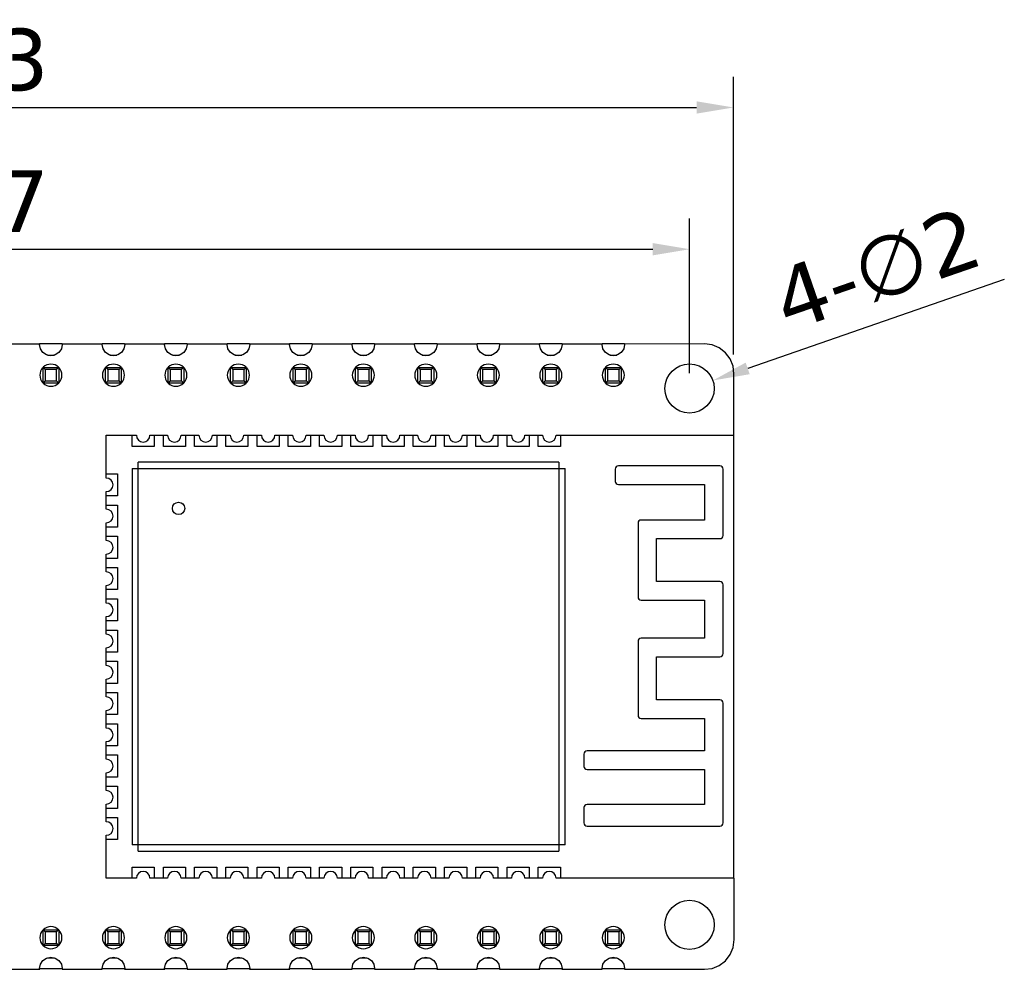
# Model space of a CAD drawing. Header units: millimetres. Extents: x 573 to 698, y 194 to 280.
# Tile 33 of 33: x 657 to 698, y 242 to 280. Entities that reach past the tile are written whole.
import ezdxf

# ---------------------------------------------------------------- set-up
doc = ezdxf.new("R2010")
doc.units = ezdxf.units.MM
doc.header["$LTSCALE"] = 30.734
doc.header["$PDMODE"] = 3
doc.header["$PDSIZE"] = 0.3125
doc.layers.get('0').update_dxf_attribs({"linetype": 'CONTINUOUS'})
doc.layers.get('Defpoints').update_dxf_attribs({"linetype": 'CONTINUOUS'})
doc.layers.add('dim', color=6, linetype='CONTINUOUS', lineweight=9)
doc.styles.add('Verdana', font='verdana.ttf', dxfattribs={"height": 2.5})
doc.dimstyles.new('aaaaaaaa 3.0', dxfattribs={"dimtxt": 2.5, "dimasz": 1.5, "dimexe": 1.25, "dimexo": 0.625, "dimtad": 1, "dimdec": 1, "dimzin": 9, "dimdsep": 46, "dimtxsty": 'Verdana', "dimcen": 0, "dimazin": 0, "dimtfac": 1, "dimtofl": 0, "dimtmove": 0, "dimatfit": 3, "dimfxl": 1, "dimlwd": 25, "dimlwe": 25, "dimarcsym": 0})

# ---------------------------------------------------------------- blocks, each defined once
blk = doc.blocks.new('*D36')
at = {"layer": 'Defpoints', "color": 0}
for p in [(686.496, 276.679), (623.211, 265.856), (686.496, 266.012)]:
    blk.add_point(p, dxfattribs=at)
at = {"layer": 'dim', "color": 0, "lineweight": 25}
for p, q in [((623.211, 266.481), (623.211, 277.929)), ((686.496, 266.637), (686.496, 277.929)), ((624.711, 276.679), (684.996, 276.679))]:
    blk.add_line(p, q, dxfattribs=at)
at = {"layer": 'dim', "color": 0}
for points in [[(624.711, 276.929), (624.711, 276.429), (623.211, 276.679)], [(684.996, 276.429), (684.996, 276.929), (686.496, 276.679)]]:
    blk.add_solid(points, dxfattribs=at)
at = {"layer": 'dim', "color": 0, "insert": (654.853, 278.606), "char_height": 2.5, "attachment_point": 5, "style": 'Verdana'}
blk.add_mtext('63.3', dxfattribs=at)
blk = doc.blocks.new('*D40')
at = {"layer": 'Defpoints', "color": 0}
for p in [(685.656, 265.583), (683.766, 264.929)]:
    blk.add_point(p, dxfattribs=at)
at = {"layer": 'dim', "color": 0, "lineweight": 25}
blk.add_line((697.504, 269.683), (687.074, 266.073), dxfattribs=at)
at = {"layer": 'dim', "color": 0}
blk.add_solid([(686.992, 266.31), (687.156, 265.837), (685.656, 265.583)], dxfattribs=at)
at = {"layer": 'dim', "color": 0, "insert": (692.311, 270.108), "char_height": 2.5, "attachment_point": 5, "rotation": 19.0884, "style": 'Verdana'}
blk.add_mtext('4-∅2', dxfattribs=at)
blk = doc.blocks.new('*D41')
at = {"layer": 'Defpoints', "color": 0}
for p in [(684.711, 270.917), (625.021, 265.256), (684.711, 265.256)]:
    blk.add_point(p, dxfattribs=at)
at = {"layer": 'dim', "color": 0, "lineweight": 25}
for p, q in [((625.021, 265.881), (625.021, 272.167)), ((684.711, 265.881), (684.711, 272.167)), ((626.521, 270.917), (683.211, 270.917))]:
    blk.add_line(p, q, dxfattribs=at)
at = {"layer": 'dim', "color": 0}
for points in [[(626.521, 271.167), (626.521, 270.667), (625.021, 270.917)], [(683.211, 270.667), (683.211, 271.167), (684.711, 270.917)]]:
    blk.add_solid(points, dxfattribs=at)
at = {"layer": 'dim', "color": 0, "insert": (654.866, 272.843), "char_height": 2.5, "attachment_point": 5, "style": 'Verdana'}
blk.add_mtext('59.7', dxfattribs=at)

msp = doc.modelspace()

# ---------------------------------------------------------------- linework, layer by layer
at = {"color": 7, "linetype": 'Continuous'}
for p, q in [((658.296, 267.061), (656.667, 267.061)), ((659.207, 267.066), (658.293, 267.066)), ((658.293, 267.046), (658.296, 267.061)), ((658.328, 266.87), (658.293, 267.046)), ((659.21, 267.046), (659.175, 266.87)), ((659.207, 267.062), (659.21, 267.046)), ((660.836, 267.062), (659.207, 267.062)), ((661.747, 267.066), (660.833, 267.066)), ((660.833, 267.046), (660.836, 267.062)), ((660.868, 266.87), (660.833, 267.046)), ((661.75, 267.046), (661.715, 266.87)), ((661.747, 267.062), (661.75, 267.046)), ((663.376, 267.062), (661.747, 267.062)), ((664.287, 267.066), (663.373, 267.066)), ((663.373, 267.046), (663.376, 267.062)), ((663.408, 266.87), (663.373, 267.046)), ((664.29, 267.046), (664.255, 266.87)), ((665.916, 267.063), (664.287, 267.062)), ((664.287, 267.062), (664.29, 267.046)), ((666.827, 267.066), (665.913, 267.066)), ((665.913, 267.046), (665.916, 267.063)), ((665.948, 266.87), (665.913, 267.046)), ((666.83, 267.046), (666.795, 266.87)), ((668.456, 267.063), (666.827, 267.063)), ((666.827, 267.063), (666.83, 267.046)), ((669.367, 267.066), (668.453, 267.066)), ((668.453, 267.046), (668.456, 267.063)), ((668.488, 266.87), (668.453, 267.046)), ((669.37, 267.046), (669.335, 266.87)), ((670.996, 267.064), (669.367, 267.063)), ((669.367, 267.063), (669.37, 267.046)), ((671.907, 267.066), (670.993, 267.066)), ((670.993, 267.046), (670.996, 267.064)), ((671.028, 266.87), (670.993, 267.046)), ((671.91, 267.046), (671.875, 266.87)), ((673.536, 267.064), (671.907, 267.064)), ((671.907, 267.064), (671.91, 267.046)), ((674.447, 267.066), (673.533, 267.066)), ((673.533, 267.046), (673.536, 267.064)), ((673.568, 266.87), (673.533, 267.046)), ((674.45, 267.046), (674.415, 266.87)), ((676.076, 267.064), (674.447, 267.064)), ((674.447, 267.064), (674.45, 267.046)), ((676.986, 267.066), (676.073, 267.066)), ((676.073, 267.046), (676.076, 267.064)), ((676.108, 266.87), (676.073, 267.046)), ((676.99, 267.046), (676.955, 266.87)), ((678.616, 267.065), (676.986, 267.065)), ((676.986, 267.065), (676.99, 267.046)), ((679.526, 267.066), (678.613, 267.066)), ((678.613, 267.046), (678.616, 267.065)), ((678.648, 266.87), (678.613, 267.046)), ((679.53, 267.046), (679.495, 266.87)), ((681.156, 267.065), (679.526, 267.065)), ((679.526, 267.065), (679.53, 267.046)), ((682.066, 267.066), (681.153, 267.066)), ((681.153, 267.046), (681.156, 267.065)), ((681.188, 266.87), (681.153, 267.046)), ((682.07, 267.046), (682.035, 266.87)), ((685.311, 267.066), (682.066, 267.065)), ((682.066, 267.065), (682.07, 267.046)), ((685.625, 267.025), (685.311, 267.066)), ((685.917, 266.904), (685.625, 267.025)), ((658.427, 266.721), (658.328, 266.87)), ((658.576, 266.622), (658.427, 266.721)), ((658.751, 266.587), (658.576, 266.622)), ((658.607, 266.616), (658.896, 266.616)), ((658.927, 266.622), (658.751, 266.587)), ((659.076, 266.721), (658.927, 266.622)), ((659.175, 266.87), (659.076, 266.721)), ((660.967, 266.721), (660.868, 266.87)), ((661.116, 266.622), (660.967, 266.721)), ((661.291, 266.587), (661.116, 266.622)), ((661.147, 266.616), (661.436, 266.616)), ((661.467, 266.622), (661.291, 266.587)), ((661.616, 266.721), (661.467, 266.622)), ((661.715, 266.87), (661.616, 266.721)), ((663.507, 266.721), (663.408, 266.87)), ((663.656, 266.622), (663.507, 266.721)), ((663.831, 266.587), (663.656, 266.622)), ((663.687, 266.616), (663.976, 266.616)), ((664.007, 266.622), (663.831, 266.587)), ((664.156, 266.721), (664.007, 266.622)), ((664.255, 266.87), (664.156, 266.721)), ((666.047, 266.721), (665.948, 266.87)), ((666.196, 266.622), (666.047, 266.721)), ((666.371, 266.587), (666.196, 266.622)), ((666.227, 266.616), (666.516, 266.616)), ((666.547, 266.622), (666.371, 266.587)), ((666.696, 266.721), (666.547, 266.622)), ((666.795, 266.87), (666.696, 266.721)), ((668.587, 266.721), (668.488, 266.87)), ((668.736, 266.622), (668.587, 266.721)), ((668.911, 266.587), (668.736, 266.622)), ((668.767, 266.616), (669.056, 266.616)), ((669.087, 266.622), (668.911, 266.587)), ((669.236, 266.721), (669.087, 266.622)), ((669.335, 266.87), (669.236, 266.721)), ((671.127, 266.721), (671.028, 266.87)), ((671.276, 266.622), (671.127, 266.721)), ((671.451, 266.587), (671.276, 266.622)), ((671.307, 266.616), (671.596, 266.616)), ((671.627, 266.622), (671.451, 266.587)), ((671.776, 266.721), (671.627, 266.622)), ((671.875, 266.87), (671.776, 266.721)), ((673.667, 266.721), (673.568, 266.87)), ((673.816, 266.622), (673.667, 266.721)), ((673.991, 266.587), (673.816, 266.622)), ((673.847, 266.616), (674.136, 266.616)), ((674.167, 266.622), (673.991, 266.587)), ((674.316, 266.721), (674.167, 266.622)), ((674.415, 266.87), (674.316, 266.721)), ((676.207, 266.721), (676.108, 266.87)), ((676.356, 266.622), (676.207, 266.721)), ((676.531, 266.587), (676.356, 266.622)), ((676.387, 266.616), (676.676, 266.616)), ((676.707, 266.622), (676.531, 266.587)), ((676.856, 266.721), (676.707, 266.622)), ((676.955, 266.87), (676.856, 266.721)), ((678.747, 266.721), (678.648, 266.87)), ((678.896, 266.622), (678.747, 266.721)), ((679.071, 266.587), (678.896, 266.622)), ((678.927, 266.616), (679.216, 266.616)), ((679.247, 266.622), (679.071, 266.587)), ((679.396, 266.721), (679.247, 266.622)), ((679.495, 266.87), (679.396, 266.721)), ((681.287, 266.721), (681.188, 266.87)), ((681.436, 266.622), (681.287, 266.721)), ((681.611, 266.587), (681.436, 266.622)), ((681.467, 266.616), (681.756, 266.616)), ((681.787, 266.622), (681.611, 266.587)), ((681.936, 266.721), (681.787, 266.622)), ((682.035, 266.87), (681.936, 266.721)), ((686.167, 266.712), (685.917, 266.904)), ((686.36, 266.461), (686.167, 266.712)), ((686.48, 266.169), (686.36, 266.461)), ((686.511, 265.856), (686.48, 266.169)), ((658.431, 265.476), (658.431, 266.116)), ((658.52, 266.028), (658.431, 266.116)), ((658.431, 266.116), (659.071, 266.116)), ((658.52, 266.028), (658.52, 265.564)), ((658.983, 266.028), (658.52, 266.028)), ((659.071, 266.116), (658.983, 266.028)), ((658.983, 265.564), (658.983, 266.028)), ((659.071, 266.116), (659.071, 265.476)), ((660.971, 265.476), (660.971, 266.116)), ((660.971, 266.116), (661.611, 266.116)), ((661.06, 266.028), (660.971, 266.116)), ((661.06, 266.028), (661.06, 265.564)), ((661.523, 266.028), (661.06, 266.028)), ((661.611, 266.116), (661.523, 266.028)), ((661.523, 265.564), (661.523, 266.028)), ((661.611, 266.116), (661.611, 265.476)), ((663.511, 265.476), (663.511, 266.116)), ((663.511, 266.116), (664.151, 266.116)), ((663.6, 266.028), (663.511, 266.116)), ((663.6, 266.028), (663.6, 265.564)), ((664.063, 266.028), (663.6, 266.028)), ((664.151, 266.116), (664.063, 266.028)), ((664.063, 265.564), (664.063, 266.028)), ((664.151, 266.116), (664.151, 265.476)), ((666.051, 265.476), (666.051, 266.116)), ((666.051, 266.116), (666.691, 266.116)), ((666.14, 266.028), (666.051, 266.116)), ((666.14, 266.028), (666.14, 265.564)), ((666.603, 266.028), (666.14, 266.028)), ((666.691, 266.116), (666.603, 266.028)), ((666.603, 265.564), (666.603, 266.028)), ((666.691, 266.116), (666.691, 265.476)), ((668.591, 265.476), (668.591, 266.116)), ((668.591, 266.116), (669.231, 266.116)), ((668.68, 266.028), (668.591, 266.116)), ((669.143, 266.028), (668.68, 266.028)), ((668.68, 266.028), (668.68, 265.564)), ((669.231, 266.116), (669.143, 266.028)), ((669.143, 265.564), (669.143, 266.028)), ((669.231, 266.116), (669.231, 265.476)), ((671.131, 266.116), (671.771, 266.116)), ((671.131, 265.476), (671.131, 266.116)), ((671.22, 266.028), (671.131, 266.116)), ((671.683, 266.028), (671.22, 266.028)), ((671.22, 266.028), (671.22, 265.564)), ((671.771, 266.116), (671.683, 266.028)), ((671.683, 265.564), (671.683, 266.028)), ((671.771, 266.116), (671.771, 265.476)), ((673.671, 266.116), (674.311, 266.116)), ((673.671, 265.476), (673.671, 266.116)), ((673.76, 266.028), (673.671, 266.116)), ((674.223, 266.028), (673.76, 266.028)), ((673.76, 266.028), (673.76, 265.564)), ((674.311, 266.116), (674.223, 266.028)), ((674.223, 265.564), (674.223, 266.028)), ((674.311, 266.116), (674.311, 265.476)), ((676.211, 266.116), (676.851, 266.116)), ((676.211, 265.476), (676.211, 266.116)), ((676.3, 266.028), (676.211, 266.116)), ((676.763, 266.028), (676.3, 266.028)), ((676.3, 266.028), (676.3, 265.564)), ((676.851, 266.116), (676.763, 266.028)), ((676.763, 265.564), (676.763, 266.028)), ((676.851, 266.116), (676.851, 265.476)), ((678.751, 266.116), (679.391, 266.116)), ((678.751, 265.476), (678.751, 266.116)), ((678.84, 266.028), (678.751, 266.116)), ((679.303, 266.028), (678.84, 266.028)), ((678.84, 266.028), (678.84, 265.564)), ((679.391, 266.116), (679.303, 266.028)), ((679.303, 265.564), (679.303, 266.028)), ((679.391, 266.116), (679.391, 265.476)), ((681.291, 266.116), (681.931, 266.116)), ((681.291, 265.476), (681.291, 266.116)), ((681.38, 266.028), (681.291, 266.116)), ((681.843, 266.028), (681.38, 266.028)), ((681.38, 266.028), (681.38, 265.564)), ((681.931, 266.116), (681.843, 266.028)), ((681.843, 265.564), (681.843, 266.028)), ((681.931, 266.116), (681.931, 265.476)), ((686.511, 263.356), (686.511, 265.856)), ((658.52, 265.564), (658.431, 265.476)), ((659.071, 265.476), (658.431, 265.476)), ((658.52, 265.564), (658.983, 265.564)), ((659.071, 265.476), (658.983, 265.564)), ((661.06, 265.564), (660.971, 265.476)), ((661.611, 265.476), (660.971, 265.476)), ((661.06, 265.564), (661.523, 265.564)), ((661.611, 265.476), (661.523, 265.564)), ((663.6, 265.564), (663.511, 265.476)), ((664.151, 265.476), (663.511, 265.476)), ((663.6, 265.564), (664.063, 265.564)), ((664.151, 265.476), (664.063, 265.564)), ((666.14, 265.564), (666.051, 265.476)), ((666.691, 265.476), (666.051, 265.476)), ((666.14, 265.564), (666.603, 265.564)), ((666.691, 265.476), (666.603, 265.564)), ((668.68, 265.564), (668.591, 265.476)), ((669.231, 265.476), (668.591, 265.476)), ((668.68, 265.564), (669.143, 265.564)), ((669.231, 265.476), (669.143, 265.564)), ((671.22, 265.564), (671.131, 265.476)), ((671.771, 265.476), (671.131, 265.476)), ((671.22, 265.564), (671.683, 265.564)), ((671.771, 265.476), (671.683, 265.564)), ((673.76, 265.564), (673.671, 265.476)), ((674.311, 265.476), (673.671, 265.476)), ((673.76, 265.564), (674.223, 265.564)), ((674.311, 265.476), (674.223, 265.564)), ((676.3, 265.564), (676.211, 265.476)), ((676.851, 265.476), (676.211, 265.476)), ((676.3, 265.564), (676.763, 265.564)), ((676.851, 265.476), (676.763, 265.564)), ((678.84, 265.564), (678.751, 265.476)), ((679.391, 265.476), (678.751, 265.476)), ((678.84, 265.564), (679.303, 265.564)), ((679.391, 265.476), (679.303, 265.564)), ((681.38, 265.564), (681.291, 265.476)), ((681.931, 265.476), (681.291, 265.476)), ((681.38, 265.564), (681.843, 265.564)), ((681.931, 265.476), (681.843, 265.564)), ((661.001, 261.616), (661.001, 263.356)), ((661.001, 263.356), (662.226, 263.356)), ((662.051, 262.906), (662.051, 263.356)), ((662.776, 263.356), (663.496, 263.356)), ((662.951, 263.356), (662.951, 262.906)), ((663.321, 262.906), (663.321, 263.356)), ((664.046, 263.356), (664.766, 263.356)), ((664.221, 263.356), (664.221, 262.906)), ((664.591, 262.906), (664.591, 263.356)), ((665.316, 263.356), (666.036, 263.356)), ((665.491, 263.356), (665.491, 262.906)), ((665.861, 262.906), (665.861, 263.356)), ((666.586, 263.356), (667.306, 263.356)), ((666.761, 263.356), (666.761, 262.906)), ((667.131, 262.906), (667.131, 263.356)), ((667.856, 263.356), (668.576, 263.356)), ((668.031, 263.356), (668.031, 262.906)), ((668.401, 262.906), (668.401, 263.356)), ((669.126, 263.356), (669.846, 263.356)), ((669.301, 263.356), (669.301, 262.906)), ((669.671, 262.906), (669.671, 263.356)), ((670.396, 263.356), (671.116, 263.356)), ((670.571, 263.356), (670.571, 262.906)), ((670.941, 262.906), (670.941, 263.356)), ((671.666, 263.356), (672.386, 263.356)), ((671.841, 263.356), (671.841, 262.906)), ((672.211, 262.906), (672.211, 263.356)), ((672.936, 263.356), (673.656, 263.356)), ((673.111, 263.356), (673.111, 262.906)), ((673.481, 262.906), (673.481, 263.356)), ((674.206, 263.356), (674.926, 263.356)), ((674.381, 263.356), (674.381, 262.906)), ((674.751, 262.906), (674.751, 263.356)), ((675.476, 263.356), (676.196, 263.356)), ((675.651, 263.356), (675.651, 262.906)), ((676.021, 262.906), (676.021, 263.356)), ((676.746, 263.356), (677.466, 263.356)), ((676.921, 263.356), (676.921, 262.906)), ((677.291, 262.906), (677.291, 263.356)), ((678.016, 263.356), (678.736, 263.356)), ((678.191, 263.356), (678.191, 262.906)), ((678.561, 262.906), (678.561, 263.356)), ((679.286, 263.356), (686.501, 263.356)), ((679.461, 263.356), (679.461, 262.906)), ((686.501, 263.356), (686.511, 263.356)), ((686.501, 263.356), (686.501, 245.356)), ((662.951, 262.906), (662.051, 262.906)), ((664.221, 262.906), (663.321, 262.906)), ((665.491, 262.906), (664.591, 262.906)), ((666.761, 262.906), (665.861, 262.906)), ((668.031, 262.906), (667.131, 262.906)), ((669.301, 262.906), (668.401, 262.906)), ((670.571, 262.906), (669.671, 262.906)), ((671.841, 262.906), (670.941, 262.906)), ((673.111, 262.906), (672.211, 262.906)), ((674.381, 262.906), (673.481, 262.906)), ((675.651, 262.906), (674.751, 262.906)), ((676.921, 262.906), (676.021, 262.906)), ((678.191, 262.906), (677.291, 262.906)), ((679.461, 262.906), (678.561, 262.906)), ((662.301, 246.456), (662.301, 262.256)), ((679.401, 262.256), (662.301, 262.256)), ((679.401, 262.256), (679.401, 246.456)), ((661.001, 261.791), (661.451, 261.791)), ((661.451, 261.791), (661.451, 260.891)), ((662.051, 262.006), (662.051, 246.706)), ((662.051, 262.006), (679.651, 262.006)), ((679.651, 246.706), (679.651, 262.006)), ((681.693, 261.982), (681.693, 261.482)), ((685.945, 262.109), (681.82, 262.109)), ((686.072, 259.282), (686.072, 261.982)), ((681.82, 261.355), (685.318, 261.355)), ((685.318, 261.355), (685.318, 259.909)), ((661.001, 260.346), (661.001, 261.066)), ((661.451, 260.891), (661.001, 260.891)), ((661.001, 260.521), (661.451, 260.521)), ((661.451, 260.521), (661.451, 259.621)), ((661.001, 259.076), (661.001, 259.796)), ((682.618, 259.782), (682.618, 256.782)), ((685.318, 259.909), (682.745, 259.909)), ((661.451, 259.621), (661.001, 259.621)), ((661.001, 259.251), (661.451, 259.251)), ((661.451, 259.251), (661.451, 258.351)), ((683.372, 259.155), (685.945, 259.155)), ((683.372, 257.409), (683.372, 259.155)), ((661.001, 257.806), (661.001, 258.526)), ((661.451, 258.351), (661.001, 258.351)), ((661.001, 257.981), (661.451, 257.981)), ((661.451, 257.981), (661.451, 257.081)), ((685.945, 257.409), (683.372, 257.409)), ((661.001, 256.536), (661.001, 257.256)), ((661.451, 257.081), (661.001, 257.081)), ((686.072, 254.482), (686.072, 257.282)), ((661.001, 256.711), (661.451, 256.711)), ((661.451, 256.711), (661.451, 255.811)), ((682.745, 256.655), (685.318, 256.655)), ((685.318, 256.655), (685.318, 255.109)), ((661.001, 255.266), (661.001, 255.986)), ((661.451, 255.811), (661.001, 255.811)), ((661.001, 255.441), (661.451, 255.441)), ((661.451, 255.441), (661.451, 254.541)), ((682.618, 254.982), (682.618, 251.971)), ((685.318, 255.109), (682.745, 255.109)), ((661.001, 253.996), (661.001, 254.716)), ((661.451, 254.541), (661.001, 254.541)), ((661.001, 254.171), (661.451, 254.171)), ((661.451, 254.171), (661.451, 253.271)), ((683.372, 254.355), (685.945, 254.355)), ((683.372, 252.598), (683.372, 254.355)), ((661.001, 252.726), (661.001, 253.446)), ((661.451, 253.271), (661.001, 253.271)), ((661.001, 252.901), (661.451, 252.901)), ((661.451, 252.901), (661.451, 252.001)), ((685.945, 252.598), (683.372, 252.598)), ((661.001, 251.456), (661.001, 252.176)), ((686.072, 247.598), (686.072, 252.471)), ((661.451, 252.001), (661.001, 252.001)), ((682.745, 251.844), (685.318, 251.844)), ((685.318, 251.844), (685.318, 250.524)), ((661.001, 251.631), (661.451, 251.631)), ((661.451, 251.631), (661.451, 250.731)), ((661.001, 250.186), (661.001, 250.906)), ((661.451, 250.731), (661.001, 250.731)), ((661.001, 250.361), (661.451, 250.361)), ((661.451, 250.361), (661.451, 249.461)), ((680.418, 250.397), (680.418, 249.897)), ((685.318, 250.524), (680.545, 250.524)), ((680.545, 249.77), (685.318, 249.77)), ((685.318, 249.77), (685.318, 248.351)), ((661.001, 248.916), (661.001, 249.636)), ((661.451, 249.461), (661.001, 249.461)), ((661.001, 249.091), (661.451, 249.091)), ((661.451, 249.091), (661.451, 248.191)), ((661.001, 247.646), (661.001, 248.366)), ((661.451, 248.191), (661.001, 248.191)), ((680.418, 248.224), (680.418, 247.598)), ((685.318, 248.351), (680.545, 248.351)), ((661.001, 247.821), (661.451, 247.821)), ((661.451, 247.821), (661.451, 246.921)), ((680.545, 247.471), (685.945, 247.471)), ((661.001, 245.356), (661.001, 247.096)), ((661.451, 246.921), (661.001, 246.921)), ((679.651, 246.706), (662.051, 246.706)), ((662.301, 246.456), (679.401, 246.456)), ((662.051, 245.806), (662.951, 245.806)), ((662.051, 245.356), (662.051, 245.806)), ((662.951, 245.806), (662.951, 245.356)), ((663.321, 245.806), (664.221, 245.806)), ((663.321, 245.356), (663.321, 245.806)), ((664.221, 245.806), (664.221, 245.356)), ((664.591, 245.806), (665.491, 245.806)), ((664.591, 245.356), (664.591, 245.806)), ((665.491, 245.806), (665.491, 245.356)), ((665.861, 245.806), (666.761, 245.806)), ((665.861, 245.356), (665.861, 245.806)), ((666.761, 245.806), (666.761, 245.356)), ((667.131, 245.806), (668.031, 245.806)), ((667.131, 245.356), (667.131, 245.806)), ((668.031, 245.806), (668.031, 245.356)), ((668.401, 245.806), (669.301, 245.806)), ((668.401, 245.356), (668.401, 245.806)), ((669.301, 245.806), (669.301, 245.356)), ((669.671, 245.806), (670.571, 245.806)), ((669.671, 245.356), (669.671, 245.806)), ((670.571, 245.806), (670.571, 245.356)), ((670.941, 245.806), (671.841, 245.806)), ((670.941, 245.356), (670.941, 245.806)), ((671.841, 245.806), (671.841, 245.356)), ((672.211, 245.806), (673.111, 245.806)), ((672.211, 245.356), (672.211, 245.806)), ((673.111, 245.806), (673.111, 245.356)), ((673.481, 245.806), (674.381, 245.806)), ((673.481, 245.356), (673.481, 245.806)), ((674.381, 245.806), (674.381, 245.356)), ((674.751, 245.806), (675.651, 245.806)), ((674.751, 245.356), (674.751, 245.806)), ((675.651, 245.806), (675.651, 245.356)), ((676.021, 245.806), (676.921, 245.806)), ((676.021, 245.356), (676.021, 245.806)), ((676.921, 245.806), (676.921, 245.356)), ((677.291, 245.806), (678.191, 245.806)), ((677.291, 245.356), (677.291, 245.806)), ((678.191, 245.806), (678.191, 245.356)), ((678.561, 245.806), (679.461, 245.806)), ((678.561, 245.356), (678.561, 245.806)), ((679.461, 245.806), (679.461, 245.356)), ((662.226, 245.356), (661.001, 245.356)), ((663.496, 245.356), (662.776, 245.356)), ((664.766, 245.356), (664.046, 245.356)), ((666.036, 245.356), (665.316, 245.356)), ((667.306, 245.356), (666.586, 245.356)), ((668.576, 245.356), (667.856, 245.356)), ((669.846, 245.356), (669.126, 245.356)), ((671.116, 245.356), (670.396, 245.356)), ((672.386, 245.356), (671.666, 245.356)), ((673.656, 245.356), (672.936, 245.356)), ((674.926, 245.356), (674.206, 245.356)), ((676.196, 245.356), (675.476, 245.356)), ((677.466, 245.356), (676.746, 245.356)), ((678.736, 245.356), (678.016, 245.356)), ((686.501, 245.356), (679.286, 245.356)), ((686.522, 245.356), (686.501, 245.356)), ((686.522, 242.856), (686.522, 245.356)), ((658.431, 243.256), (659.071, 243.256)), ((658.52, 243.168), (658.431, 243.256)), ((658.431, 242.616), (658.431, 243.256)), ((658.983, 243.168), (658.52, 243.168)), ((658.52, 243.168), (658.52, 242.704)), ((659.071, 243.256), (658.983, 243.168)), ((658.983, 242.704), (658.983, 243.168)), ((659.071, 243.256), (659.071, 242.616)), ((660.971, 243.256), (661.611, 243.256)), ((661.06, 243.168), (660.971, 243.256)), ((660.971, 242.616), (660.971, 243.256)), ((661.523, 243.168), (661.06, 243.168)), ((661.06, 243.168), (661.06, 242.704)), ((661.611, 243.256), (661.523, 243.168)), ((661.523, 242.704), (661.523, 243.168)), ((661.611, 243.256), (661.611, 242.616)), ((663.511, 243.256), (664.151, 243.256)), ((663.6, 243.168), (663.511, 243.256)), ((663.511, 242.616), (663.511, 243.256)), ((664.063, 243.168), (663.6, 243.168)), ((663.6, 243.168), (663.6, 242.704)), ((664.151, 243.256), (664.063, 243.168)), ((664.063, 242.704), (664.063, 243.168)), ((664.151, 243.256), (664.151, 242.616)), ((666.051, 243.256), (666.691, 243.256)), ((666.14, 243.168), (666.051, 243.256)), ((666.051, 242.616), (666.051, 243.256)), ((666.603, 243.168), (666.14, 243.168)), ((666.14, 243.168), (666.14, 242.704)), ((666.691, 243.256), (666.603, 243.168)), ((666.603, 242.704), (666.603, 243.168)), ((666.691, 243.256), (666.691, 242.616)), ((668.591, 243.256), (669.231, 243.256)), ((668.68, 243.168), (668.591, 243.256)), ((668.591, 242.616), (668.591, 243.256)), ((669.143, 243.168), (668.68, 243.168)), ((668.68, 243.168), (668.68, 242.704)), ((669.231, 243.256), (669.143, 243.168)), ((669.143, 242.704), (669.143, 243.168)), ((669.231, 243.256), (669.231, 242.616)), ((671.131, 243.256), (671.771, 243.256)), ((671.22, 243.168), (671.131, 243.256)), ((671.131, 242.616), (671.131, 243.256)), ((671.683, 243.168), (671.22, 243.168)), ((671.22, 243.168), (671.22, 242.704)), ((671.771, 243.256), (671.683, 243.168)), ((671.683, 242.704), (671.683, 243.168)), ((671.771, 243.256), (671.771, 242.616)), ((673.671, 243.256), (674.311, 243.256)), ((673.76, 243.168), (673.671, 243.256)), ((673.671, 242.616), (673.671, 243.256)), ((674.223, 243.168), (673.76, 243.168)), ((673.76, 243.168), (673.76, 242.704)), ((674.311, 243.256), (674.223, 243.168)), ((674.223, 242.704), (674.223, 243.168)), ((674.311, 243.256), (674.311, 242.616)), ((676.211, 243.256), (676.851, 243.256)), ((676.3, 243.168), (676.211, 243.256)), ((676.211, 242.616), (676.211, 243.256)), ((676.763, 243.168), (676.3, 243.168)), ((676.3, 243.168), (676.3, 242.704)), ((676.851, 243.256), (676.763, 243.168)), ((676.763, 242.704), (676.763, 243.168)), ((676.851, 243.256), (676.851, 242.616)), ((678.751, 243.256), (679.391, 243.256)), ((678.84, 243.168), (678.751, 243.256)), ((678.751, 242.616), (678.751, 243.256)), ((679.303, 243.168), (678.84, 243.168)), ((678.84, 243.168), (678.84, 242.704)), ((679.391, 243.256), (679.303, 243.168)), ((679.303, 242.704), (679.303, 243.168)), ((679.391, 243.256), (679.391, 242.616)), ((681.291, 243.256), (681.931, 243.256)), ((681.38, 243.168), (681.291, 243.256)), ((681.291, 242.616), (681.291, 243.256)), ((681.843, 243.168), (681.38, 243.168)), ((681.38, 243.168), (681.38, 242.704)), ((681.931, 243.256), (681.843, 243.168)), ((681.843, 242.704), (681.843, 243.168)), ((681.931, 243.256), (681.931, 242.616)), ((658.52, 242.704), (658.431, 242.616)), ((659.071, 242.616), (658.431, 242.616)), ((658.52, 242.704), (658.983, 242.704)), ((659.071, 242.616), (658.983, 242.704)), ((661.06, 242.704), (660.971, 242.616)), ((661.611, 242.616), (660.971, 242.616)), ((661.06, 242.704), (661.523, 242.704)), ((661.611, 242.616), (661.523, 242.704)), ((663.6, 242.704), (663.511, 242.616)), ((664.151, 242.616), (663.511, 242.616)), ((663.6, 242.704), (664.063, 242.704)), ((664.151, 242.616), (664.063, 242.704)), ((666.14, 242.704), (666.051, 242.616)), ((666.691, 242.616), (666.051, 242.616)), ((666.14, 242.704), (666.603, 242.704)), ((666.691, 242.616), (666.603, 242.704)), ((668.68, 242.704), (668.591, 242.616)), ((669.231, 242.616), (668.591, 242.616)), ((668.68, 242.704), (669.143, 242.704)), ((669.231, 242.616), (669.143, 242.704)), ((671.22, 242.704), (671.131, 242.616)), ((671.771, 242.616), (671.131, 242.616)), ((671.22, 242.704), (671.683, 242.704)), ((671.771, 242.616), (671.683, 242.704)), ((673.76, 242.704), (673.671, 242.616)), ((674.311, 242.616), (673.671, 242.616)), ((673.76, 242.704), (674.223, 242.704)), ((674.311, 242.616), (674.223, 242.704)), ((676.3, 242.704), (676.211, 242.616)), ((676.851, 242.616), (676.211, 242.616)), ((676.3, 242.704), (676.763, 242.704)), ((676.851, 242.616), (676.763, 242.704)), ((678.84, 242.704), (678.751, 242.616)), ((679.391, 242.616), (678.751, 242.616)), ((678.84, 242.704), (679.303, 242.704)), ((679.391, 242.616), (679.303, 242.704)), ((681.38, 242.704), (681.291, 242.616)), ((681.931, 242.616), (681.291, 242.616)), ((681.38, 242.704), (681.843, 242.704)), ((681.931, 242.616), (681.843, 242.704)), ((686.36, 242.251), (686.48, 242.542)), ((686.48, 242.542), (686.522, 242.856)), ((658.576, 242.11), (658.751, 242.145)), ((658.751, 242.145), (658.927, 242.11)), ((661.116, 242.11), (661.291, 242.145)), ((661.291, 242.145), (661.467, 242.11)), ((663.656, 242.11), (663.831, 242.145)), ((663.831, 242.145), (664.007, 242.11)), ((666.196, 242.11), (666.371, 242.145)), ((666.371, 242.145), (666.547, 242.11)), ((668.736, 242.11), (668.911, 242.145)), ((668.911, 242.145), (669.087, 242.11)), ((671.276, 242.11), (671.451, 242.145)), ((671.451, 242.145), (671.627, 242.11)), ((673.816, 242.11), (673.991, 242.145)), ((673.991, 242.145), (674.167, 242.11)), ((676.356, 242.11), (676.531, 242.145)), ((676.531, 242.145), (676.707, 242.11)), ((678.896, 242.11), (679.071, 242.145)), ((679.071, 242.145), (679.247, 242.11)), ((681.436, 242.11), (681.611, 242.145)), ((681.611, 242.145), (681.787, 242.11)), ((686.167, 242), (686.36, 242.251)), ((658.293, 241.686), (658.328, 241.861)), ((658.328, 241.861), (658.427, 242.01)), ((658.427, 242.01), (658.576, 242.11)), ((658.607, 242.116), (658.896, 242.116)), ((658.927, 242.11), (659.076, 242.01)), ((659.076, 242.01), (659.175, 241.861)), ((659.175, 241.861), (659.21, 241.686)), ((660.833, 241.686), (660.868, 241.861)), ((660.868, 241.861), (660.967, 242.01)), ((660.967, 242.01), (661.116, 242.11)), ((661.147, 242.116), (661.436, 242.116)), ((661.467, 242.11), (661.616, 242.01)), ((661.616, 242.01), (661.715, 241.861)), ((661.715, 241.861), (661.75, 241.686)), ((663.373, 241.686), (663.408, 241.861)), ((663.408, 241.861), (663.507, 242.01)), ((663.507, 242.01), (663.656, 242.11)), ((663.687, 242.116), (663.976, 242.116)), ((664.007, 242.11), (664.156, 242.01)), ((664.156, 242.01), (664.255, 241.861)), ((664.255, 241.861), (664.29, 241.686)), ((665.913, 241.686), (665.948, 241.861)), ((665.948, 241.861), (666.047, 242.01)), ((666.047, 242.01), (666.196, 242.11)), ((666.227, 242.116), (666.516, 242.116)), ((666.547, 242.11), (666.696, 242.01)), ((666.696, 242.01), (666.795, 241.861)), ((666.795, 241.861), (666.83, 241.686)), ((668.453, 241.686), (668.488, 241.861)), ((668.488, 241.861), (668.587, 242.01)), ((668.587, 242.01), (668.736, 242.11)), ((668.767, 242.116), (669.056, 242.116)), ((669.087, 242.11), (669.236, 242.01)), ((669.236, 242.01), (669.335, 241.861)), ((669.335, 241.861), (669.37, 241.686)), ((670.993, 241.686), (671.028, 241.861)), ((671.028, 241.861), (671.127, 242.01)), ((671.127, 242.01), (671.276, 242.11)), ((671.307, 242.116), (671.596, 242.116)), ((671.627, 242.11), (671.776, 242.01)), ((671.776, 242.01), (671.875, 241.861)), ((671.875, 241.861), (671.91, 241.686)), ((673.533, 241.686), (673.568, 241.861)), ((673.568, 241.861), (673.667, 242.01)), ((673.667, 242.01), (673.816, 242.11)), ((673.847, 242.116), (674.136, 242.116)), ((674.167, 242.11), (674.316, 242.01)), ((674.316, 242.01), (674.415, 241.861)), ((674.415, 241.861), (674.45, 241.686)), ((676.073, 241.686), (676.108, 241.861)), ((676.108, 241.861), (676.207, 242.01)), ((676.207, 242.01), (676.356, 242.11)), ((676.387, 242.116), (676.676, 242.116)), ((676.707, 242.11), (676.856, 242.01)), ((676.856, 242.01), (676.955, 241.861)), ((676.955, 241.861), (676.99, 241.686)), ((678.613, 241.686), (678.648, 241.861)), ((678.648, 241.861), (678.747, 242.01)), ((678.747, 242.01), (678.896, 242.11)), ((678.927, 242.116), (679.216, 242.116)), ((679.247, 242.11), (679.396, 242.01)), ((679.396, 242.01), (679.495, 241.861)), ((679.495, 241.861), (679.53, 241.686)), ((681.153, 241.686), (681.188, 241.861)), ((681.188, 241.861), (681.287, 242.01)), ((681.287, 242.01), (681.436, 242.11)), ((681.467, 242.116), (681.756, 242.116)), ((681.787, 242.11), (681.936, 242.01)), ((681.936, 242.01), (682.035, 241.861)), ((682.035, 241.861), (682.07, 241.686)), ((685.625, 241.687), (685.917, 241.808)), ((685.917, 241.808), (686.167, 242)), ((656.663, 241.651), (658.299, 241.651)), ((658.299, 241.651), (658.293, 241.686)), ((659.203, 241.666), (658.299, 241.666)), ((659.21, 241.686), (659.203, 241.651)), ((659.203, 241.651), (660.839, 241.652)), ((660.839, 241.652), (660.833, 241.686)), ((661.743, 241.666), (660.839, 241.666)), ((661.75, 241.686), (661.743, 241.652)), ((661.743, 241.652), (663.379, 241.652)), ((663.379, 241.652), (663.373, 241.686)), ((664.284, 241.666), (663.379, 241.666)), ((664.29, 241.686), (664.284, 241.652)), ((664.284, 241.652), (665.919, 241.652)), ((665.919, 241.652), (665.913, 241.686)), ((666.824, 241.666), (665.919, 241.666)), ((666.83, 241.686), (666.824, 241.653)), ((666.824, 241.653), (668.459, 241.653)), ((668.459, 241.653), (668.453, 241.686)), ((669.364, 241.666), (668.459, 241.666)), ((669.37, 241.686), (669.364, 241.653)), ((669.364, 241.653), (670.999, 241.653)), ((670.999, 241.653), (670.993, 241.686)), ((671.904, 241.666), (670.999, 241.666)), ((671.91, 241.686), (671.904, 241.653)), ((671.904, 241.653), (673.539, 241.654)), ((673.539, 241.654), (673.533, 241.686)), ((674.444, 241.666), (673.539, 241.666)), ((674.45, 241.686), (674.444, 241.654)), ((674.444, 241.654), (676.079, 241.654)), ((676.079, 241.654), (676.073, 241.686)), ((676.984, 241.666), (676.079, 241.666)), ((676.99, 241.686), (676.984, 241.654)), ((676.984, 241.654), (678.619, 241.655)), ((678.619, 241.655), (678.613, 241.686)), ((679.524, 241.666), (678.619, 241.666)), ((679.53, 241.686), (679.524, 241.655)), ((679.524, 241.655), (681.159, 241.655)), ((681.159, 241.655), (681.153, 241.686)), ((682.064, 241.666), (681.159, 241.666)), ((682.07, 241.686), (682.064, 241.655)), ((682.064, 241.655), (685.311, 241.656)), ((685.311, 241.656), (685.625, 241.687))]:
    msp.add_line(p, q, dxfattribs=at)
for centre, radius in [((684.711, 265.256), 1), ((663.941, 260.386), 0.25), ((684.711, 243.456), 1)]:
    msp.add_circle(centre, radius, dxfattribs=at)
for centre, radius, start, end in [((658.751, 265.796), 0.45, 45.8551, 134.1151), ((661.291, 265.796), 0.45, 45.8551, 134.1151), ((663.831, 265.796), 0.45, 45.8551, 134.1151), ((666.371, 265.796), 0.45, 45.8551, 134.1151), ((668.911, 265.796), 0.45, 45.8551, 134.1151), ((671.451, 265.796), 0.45, 45.8551, 134.1151), ((673.991, 265.796), 0.45, 45.8551, 134.1151), ((676.531, 265.796), 0.45, 45.8551, 134.1151), ((679.071, 265.796), 0.45, 45.8551, 134.1151), ((681.611, 265.796), 0.45, 45.8551, 134.1151), ((658.751, 265.796), 0.45, 136.0768, 223.931), ((658.751, 265.796), 0.45, 316.0768, 43.931), ((661.291, 265.796), 0.45, 136.0768, 223.931), ((661.291, 265.796), 0.45, 316.0768, 43.931), ((663.831, 265.796), 0.45, 136.0768, 223.931), ((663.831, 265.796), 0.45, 316.0768, 43.931), ((666.371, 265.796), 0.45, 136.0768, 223.931), ((666.371, 265.796), 0.45, 316.0768, 43.931), ((668.911, 265.796), 0.45, 136.0768, 223.931), ((668.911, 265.796), 0.45, 316.0768, 43.931), ((671.451, 265.796), 0.45, 136.0768, 223.931), ((671.451, 265.796), 0.45, 316.0768, 43.931), ((673.991, 265.796), 0.45, 136.0768, 223.931), ((673.991, 265.796), 0.45, 316.0768, 43.931), ((676.531, 265.796), 0.45, 136.0768, 223.931), ((676.531, 265.796), 0.45, 316.0768, 43.931), ((679.071, 265.796), 0.45, 136.0768, 223.931), ((679.071, 265.796), 0.45, 316.0768, 43.931), ((681.611, 265.796), 0.45, 136.0768, 223.931), ((681.611, 265.796), 0.45, 316.0768, 43.931), ((658.751, 265.796), 0.45, 225.8551, 314.1151), ((661.291, 265.796), 0.45, 225.8551, 314.1151), ((663.831, 265.796), 0.45, 225.8551, 314.1151), ((666.371, 265.796), 0.45, 225.8551, 314.1151), ((668.911, 265.796), 0.45, 225.8551, 314.1151), ((671.451, 265.796), 0.45, 225.8551, 314.1151), ((673.991, 265.796), 0.45, 225.8551, 314.1151), ((676.531, 265.796), 0.45, 225.8551, 314.1151), ((679.071, 265.796), 0.45, 225.8551, 314.1151), ((681.611, 265.796), 0.45, 225.8551, 314.1151), ((662.501, 263.356), 0.275, 180, 0), ((663.771, 263.356), 0.275, 180, 0), ((665.041, 263.356), 0.275, 180, 0), ((666.311, 263.356), 0.275, 180, 0), ((667.581, 263.356), 0.275, 180, 0), ((668.851, 263.356), 0.275, 180, 0), ((670.121, 263.356), 0.275, 180, 0), ((671.391, 263.356), 0.275, 180, 0), ((672.661, 263.356), 0.275, 180, 0), ((673.931, 263.356), 0.275, 180, 0), ((675.201, 263.356), 0.275, 180, 0), ((676.471, 263.356), 0.275, 180, 0), ((677.741, 263.356), 0.275, 180, 0), ((679.011, 263.356), 0.275, 180, 0), ((681.82, 261.982), 0.127, 90, 180), ((685.945, 261.982), 0.127, 0, 90), ((661.001, 261.341), 0.275, 270, 90), ((681.82, 261.482), 0.127, 180, 270), ((661.001, 260.071), 0.275, 270, 90), ((682.745, 259.782), 0.127, 90, 180), ((661.001, 258.801), 0.275, 270, 90), ((685.945, 259.282), 0.127, 270, 0), ((661.001, 257.531), 0.275, 270, 90), ((685.945, 257.282), 0.127, 0, 90), ((682.745, 256.782), 0.127, 180, 270), ((661.001, 256.261), 0.275, 270, 90), ((661.001, 254.991), 0.275, 270, 90), ((682.745, 254.982), 0.127, 90, 180), ((685.945, 254.482), 0.127, 270, 0), ((661.001, 253.721), 0.275, 270, 90), ((661.001, 252.451), 0.275, 270, 90), ((685.945, 252.471), 0.127, 0, 90), ((682.745, 251.971), 0.127, 180, 270), ((661.001, 251.181), 0.275, 270, 90), ((661.001, 249.911), 0.275, 270, 90), ((680.545, 250.397), 0.127, 90, 180), ((680.545, 249.897), 0.127, 180, 270), ((661.001, 248.641), 0.275, 270, 90), ((680.545, 248.224), 0.127, 90, 180), ((661.001, 247.371), 0.275, 270, 90), ((680.545, 247.598), 0.127, 180, 270), ((685.945, 247.598), 0.127, 270, 0), ((662.501, 245.356), 0.275, 0, 180), ((663.771, 245.356), 0.275, 0, 180), ((665.041, 245.356), 0.275, 0, 180), ((666.311, 245.356), 0.275, 0, 180), ((667.581, 245.356), 0.275, 0, 180), ((668.851, 245.356), 0.275, 0, 180), ((670.121, 245.356), 0.275, 0, 180), ((671.391, 245.356), 0.275, 0, 180), ((672.661, 245.356), 0.275, 0, 180), ((673.931, 245.356), 0.275, 0, 180), ((675.201, 245.356), 0.275, 0, 180), ((676.471, 245.356), 0.275, 0, 180), ((677.741, 245.356), 0.275, 0, 180), ((679.011, 245.356), 0.275, 0, 180), ((658.751, 242.936), 0.45, 45.8551, 134.1151), ((661.291, 242.936), 0.45, 45.8551, 134.1151), ((663.831, 242.936), 0.45, 45.8551, 134.1151), ((666.371, 242.936), 0.45, 45.8551, 134.1151), ((668.911, 242.936), 0.45, 45.8551, 134.1151), ((671.451, 242.936), 0.45, 45.8551, 134.1151), ((673.991, 242.936), 0.45, 45.8551, 134.1151), ((676.531, 242.936), 0.45, 45.8551, 134.1151), ((679.071, 242.936), 0.45, 45.8551, 134.1151), ((681.611, 242.936), 0.45, 45.8551, 134.1151), ((658.751, 242.936), 0.45, 136.0768, 223.931), ((658.751, 242.936), 0.45, 316.0768, 43.931), ((661.291, 242.936), 0.45, 136.0768, 223.931), ((661.291, 242.936), 0.45, 316.0768, 43.931), ((663.831, 242.936), 0.45, 136.0768, 223.931), ((663.831, 242.936), 0.45, 316.0768, 43.931), ((666.371, 242.936), 0.45, 136.0768, 223.931), ((666.371, 242.936), 0.45, 316.0768, 43.931), ((668.911, 242.936), 0.45, 136.0768, 223.931), ((668.911, 242.936), 0.45, 316.0768, 43.931), ((671.451, 242.936), 0.45, 136.0768, 223.931), ((671.451, 242.936), 0.45, 316.0768, 43.931), ((673.991, 242.936), 0.45, 136.0768, 223.931), ((673.991, 242.936), 0.45, 316.0768, 43.931), ((676.531, 242.936), 0.45, 136.0768, 223.931), ((676.531, 242.936), 0.45, 316.0768, 43.931), ((679.071, 242.936), 0.45, 136.0768, 223.931), ((679.071, 242.936), 0.45, 316.0768, 43.931), ((681.611, 242.936), 0.45, 136.0768, 223.931), ((681.611, 242.936), 0.45, 316.0768, 43.931), ((658.751, 242.936), 0.45, 225.8551, 314.1151), ((661.291, 242.936), 0.45, 225.8551, 314.1151), ((663.831, 242.936), 0.45, 225.8551, 314.1151), ((666.371, 242.936), 0.45, 225.8551, 314.1151), ((668.911, 242.936), 0.45, 225.8551, 314.1151), ((671.451, 242.936), 0.45, 225.8551, 314.1151), ((673.991, 242.936), 0.45, 225.8551, 314.1151), ((676.531, 242.936), 0.45, 225.8551, 314.1151), ((679.071, 242.936), 0.45, 225.8551, 314.1151), ((681.611, 242.936), 0.45, 225.8551, 314.1151)]:
    msp.add_arc(centre, radius, start, end, dxfattribs=at)

# ---------------------------------------------------------------- dimensions: what is measured, and where the dimension line sits
at = {"layer": 'dim'}
dim = msp.add_linear_dim(base=(686.496, 276.679), p1=(623.211, 265.856), p2=(686.496, 266.012), dimstyle='aaaaaaaa 3.0', dxfattribs=at)
dim.commit()
dim.dimension.update_dxf_attribs({"geometry": '*D36', "text_midpoint": (654.853, 276.679), "dimtype": 160})
dim = msp.add_linear_dim(base=(684.711, 270.917), p1=(625.021, 265.256), p2=(684.711, 265.256), dimstyle='aaaaaaaa 3.0', dxfattribs=at)
dim.commit()
dim.dimension.update_dxf_attribs({"geometry": '*D41', "text_midpoint": (654.866, 272.843)})
dim = msp.add_diameter_dim_2p(p1=(683.766, 264.929), p2=(685.656, 265.583), text='4-<>', dimstyle='aaaaaaaa 3.0', override={"dimtxsty": 'Verdana'}, dxfattribs=at)
dim.commit()
dim.dimension.update_dxf_attribs({"geometry": '*D40', "text_midpoint": (689.829, 267.027), "dimtype": 163})

doc.saveas('drawing.dxf')
